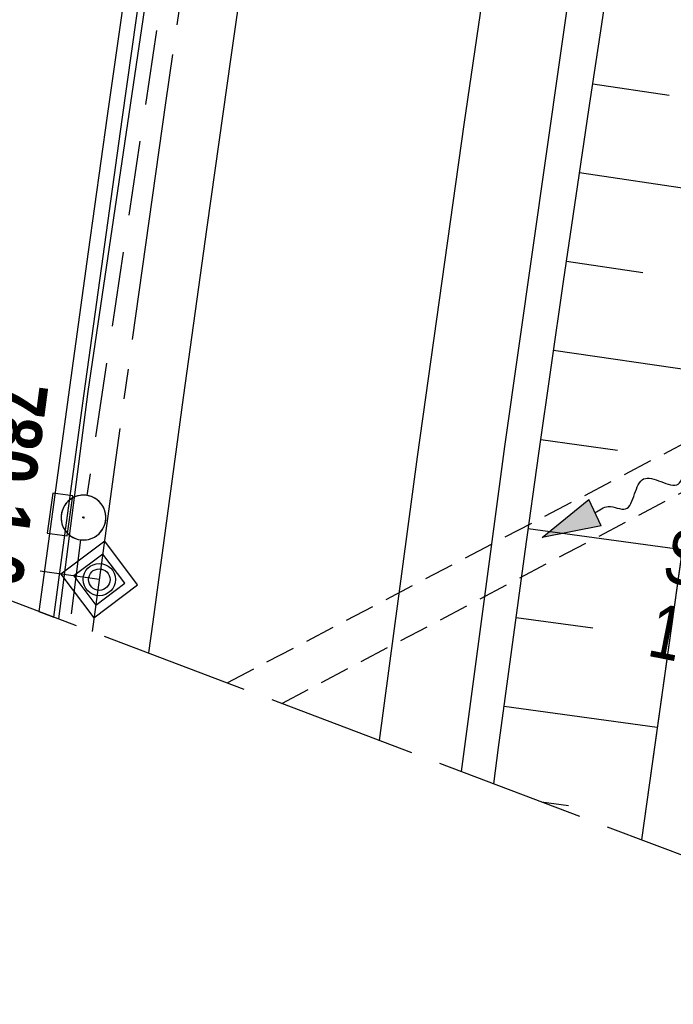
# Model space of a CAD drawing. Extents: x 508892 to 509489, y 458506 to 459473.
# Tile 3 of 62: x 509036 to 509057, y 458540 to 458573. Entities that reach past the tile are written whole.
import ezdxf
from ezdxf.enums import TextEntityAlignment as Align

# ---------------------------------------------------------------- set-up
doc = ezdxf.new("R2010")
doc.units = 0
doc.header["$LTSCALE"] = 10
doc.header["$MEASUREMENT"] = 0
for name, pattern in [('ACHSE', [5.5, 4, -0.5, 0.5, -0.5]), ('LT00', [0]), ('LT14', [0.6, 0.5, -0.1]), ('LT17', [0.15, 0.1, -0.05]), ('STRICHLINIE2', [0.375, 0.25, -0.125])]:
    doc.linetypes.add(name, pattern=pattern)
doc.layers.get('0').update_dxf_attribs({"linetype": 'LT00'})
for name, color, linetype in [('--EK_FBR', 1, 'LT00'), ('--EK_Haltung', 7, 'STRICHLINIE2'), ('--EK_Haltung-Text', 140, 'LT00'), ('--EK_STATIONSZEICHEN', 19, 'LT00'), ('--EK_STATIONSZEICHEN_NR', 19, 'LT17'), ('--EL_Haltung', 182, 'STRICHLINIE2'), ('--FLIEßRICHTPFEIL', 180, 'Continuous'), ('-AX-093', 35, 'ACHSE'), ('-STATIONSZEICHEN', 19, 'LT00'), ('-STATIONZEICHEN_NR', 19, 'LT00'), ('V111_AFBR_BAB', 250, 'LT00'), ('V111_BOESCH', 250, 'LT00'), ('V111_BOSCHUNG', 250, 'LT00'), ('V111_BR_WID', 30, 'LT17'), ('V111_GRABEN', 250, 'LT00'), ('V111_H_BORD', 8, 'LT00'), ('V111_KA_PRUF', 182, 'LT00'), ('V111_LD_MARK', 250, 'LT00'), ('V111_RINNE', 182, 'LT00'), ('V111_SINKK', 182, 'LT00'), ('V112_AFBR_BAB', 250, 'LT00'), ('V112_BOESCH', 250, 'LT00'), ('V112_BOSCHUNG', 250, 'LT00'), ('V112_BR_WID', 30, 'LT17'), ('V112_GRABEN', 250, 'LT00'), ('V112_H_BORD', 8, 'LT00'), ('V112_KA_PRUF', 182, 'LT00'), ('V112_LD_MARK', 250, 'LT00'), ('V112_RINNE', 182, 'LT00'), ('V112_SINKK', 182, 'LT00')]:
    doc.layers.add(name, color=color, linetype=linetype)
doc.layers.add('-BLATT_111-RAND', color=7, linetype='LT14', plot=False)
doc.styles.add('Haltungsbeschriftung', font='ARIAL.TTF', dxfattribs={"width": 0.75})
doc.styles.add('Knoten', font='ARIALBD.TTF', dxfattribs={"width": 0.8, "height": 1.8})

# ---------------------------------------------------------------- blocks, each defined once
blk = doc.blocks.new('SYMB0003')
at = {"color": 0, "linetype": 'ByBlock'}
for p, q in [((-0.015712, 0), (0.010166, 0.012015)), ((0, -0.021257), (-0.015712, 0)), ((0.010166, 0.012015), (0, -0.021257))]:
    blk.add_line(p, q, dxfattribs=at)
for points in [[(-0.031395, 0.499013), (-0.093691, 0.491144), (-0.154509, 0.475528), (-0.21289, 0.452414), (-0.267913, 0.422164), (-0.318712, 0.385257), (-0.364484, 0.342274), (-0.404509, 0.293893), (-0.438154, 0.240877), (-0.464888, 0.184062), (-0.484292, 0.124345), (-0.496058, 0.062667), (-0.5, 0)], [(0.5, 0), (0.496057, 0.062667), (0.484292, 0.124345), (0.464888, 0.184062), (0.438153, 0.240877), (0.404509, 0.293893), (0.364484, 0.342274), (0.318712, 0.385257), (0.267913, 0.422164), (0.21289, 0.452414), (0.154509, 0.475528), (0.093691, 0.491144), (0.031395, 0.499013), (-0.031395, 0.499013)], [(-0.5, 0), (-0.496058, -0.062667), (-0.484292, -0.124345), (-0.464888, -0.184062), (-0.438154, -0.240877), (-0.404509, -0.293893), (-0.364485, -0.342274), (-0.318712, -0.385257), (-0.267914, -0.422164), (-0.21289, -0.452414), (-0.154509, -0.475529), (-0.093691, -0.491144), (-0.031395, -0.499014), (0.031395, -0.499014)], [(0.031395, -0.499014), (0.093691, -0.491144), (0.154509, -0.475529), (0.21289, -0.452414), (0.267914, -0.422164), (0.318712, -0.385257), (0.364485, -0.342274), (0.404509, -0.293893), (0.438154, -0.240877), (0.464889, -0.184062), (0.484292, -0.124345), (0.496058, -0.062667), (0.5, 0)]]:
    blk.add_lwpolyline(points, dxfattribs=at)
blk = doc.blocks.new('SYMB0652')
at = {"color": 0, "linetype": 'ByBlock'}
blk.add_lwpolyline([(-0.15, -0.075), (0.15, -0.075), (0.15, 0.075), (-0.15, 0.075), (-0.15, -0.075)], dxfattribs=at)
blk = doc.blocks.new('FLIEßRICHTPFEIL')
at = {"layer": '--FLIEßRICHTPFEIL'}
blk.add_hatch(color=256, dxfattribs=at).paths.add_polyline_path([(-1.95, 0.4875), (-1.95, -0.4875), (0, 0)])
for p, q in [((-1.95, 0.4875), (-1.95, -0.4875)), ((-1.95, 0.4875), (0, 0)), ((0, 0), (-1.95, -0.4875))]:
    blk.add_line(p, q, dxfattribs=at)
at = {"layer": '--FLIEßRICHTPFEIL', "start_tangent": (-1, 0), "end_tangent": (-1, 0)}
blk.add_spline([(-1.95, 0), (-2.4375, 0), (-2.925, 0.325), (-3.4125, 0), (-3.9, -0.325), (-4.3875, 0), (-4.875, 0.325), (-5.3625, 0), (-5.85, 0)], degree=3, dxfattribs=at)
blk = doc.blocks.new('Netzknoten_SYMB')
at = {"flags": 128}
blk.add_lwpolyline([(0, -0.864), (0.864, 0), (0, 0.864), (-0.864, 0)], close=True, dxfattribs=at)
blk.add_circle((0, 0), 0.36)

msp = doc.modelspace()

# ---------------------------------------------------------------- linework, layer by layer
at = {"layer": '--EK_FBR'}
for points in [[(509050.302, 458547.857), (509051.755, 458558.727), (509055.01, 458581.604), (509058.517, 458604.2), (509062.207, 458626.243), (509065.89, 458646.798), (509070.149, 458668.805), (509074.522, 458690.499), (509079.263, 458712.697), (509084.982, 458738.268), (509090.538, 458761.434), (509096.211, 458784.013), (509101.791, 458805.626), (509107.869, 458828.242)], [(509050.302, 458547.857), (509051.755, 458558.727), (509055.01, 458581.604), (509058.517, 458604.2), (509062.207, 458626.243), (509064.565, 458639.405)]]:
    msp.add_lwpolyline(points, dxfattribs=at)
at = {"layer": '--EK_FBR', "color": 2}
for points in [[(509053.496, 458639.696), (509052.915, 458636.463), (509052.207, 458632.458), (509051.507, 458628.452), (509050.556, 458622.928), (509049.622, 458617.401), (509048.704, 458611.872), (509047.805, 458606.339), (509046.882, 458600.538), (509045.98, 458594.734), (509045.096, 458588.927), (509044.231, 458583.117), (509043.402, 458577.434), (509042.587, 458571.748), (509041.787, 458566.06), (509041, 458560.371), (509039.979, 458552.859), (509039.84, 458551.823)], [(509047.805, 458606.339), (509046.882, 458600.538), (509045.98, 458594.734), (509045.096, 458588.927), (509044.231, 458583.117), (509043.402, 458577.434), (509042.587, 458571.748), (509041.787, 458566.06), (509041, 458560.371), (509039.978, 458552.859), (509039.84, 458551.823)]]:
    msp.add_lwpolyline(points, dxfattribs=at)
at = {"layer": '--EK_Haltung'}
for p, q in [((509043.999, 458598.606), (509037.774, 458557.091)), ((509037.569, 458555.606), (509037.216, 458552.818))]:
    msp.add_line(p, q, dxfattribs=at)
at = {"layer": '--EK_STATIONSZEICHEN_NR', "ltscale": 2}
msp.add_line((509038.192, 458554.276), (509028.289, 458555.669), dxfattribs=at)
at = {"layer": '--EL_Haltung'}
for p, q in [((509043.999, 458598.606), (509037.774, 458557.091)), ((509037.569, 458555.606), (509037.216, 458552.818))]:
    msp.add_line(p, q, dxfattribs=at)
at = {"layer": '-AX-093', "ltscale": 0.2}
msp.add_lwpolyline([(509088.75, 458806.514), (509085.551, 458794.292), (509082.421, 458782.053), (509079.362, 458769.795), (509076.375, 458757.521), (509073.459, 458745.228), (509070.616, 458732.919), (509067.846, 458720.593), (509065.151, 458708.251), (509062.53, 458695.892), (509059.985, 458683.518), (509057.517, 458671.128), (509055.126, 458658.723), (509052.812, 458646.304), (509052.581, 458645.037), (509050.354, 458632.602), (509048.206, 458620.152), (509046.137, 458607.69), (509044.147, 458595.214), (509042.236, 458582.726), (509040.404, 458570.226), (509038.651, 458557.715), (509037.959, 458552.536)], dxfattribs=at)
at = {"layer": '-BLATT_111-RAND'}
msp.add_lwpolyline([(509220.385, 459472.618), (508892.483, 458607.687), (509160.845, 458505.949), (509488.747, 459370.88), (509220.385, 459472.618)], dxfattribs=at)
at = {"layer": 'V111_AFBR_BAB'}
msp.add_lwpolyline([(509050.302, 458547.857), (509051.755, 458558.727), (509055.01, 458581.604), (509058.517, 458604.2), (509062.207, 458626.243), (509065.89, 458646.798), (509070.149, 458668.805), (509074.522, 458690.499), (509079.263, 458712.697), (509084.982, 458738.268), (509090.538, 458761.434), (509096.211, 458784.013), (509101.791, 458805.626), (509107.869, 458828.242)], dxfattribs=at)
at = {"layer": 'V111_AFBR_BAB', "color": 0}
msp.add_lwpolyline([(509047.805, 458606.339), (509046.882, 458600.538), (509045.98, 458594.734), (509045.096, 458588.927), (509044.231, 458583.117), (509043.402, 458577.434), (509042.587, 458571.748), (509041.787, 458566.06), (509041, 458560.371), (509039.978, 458552.859), (509039.84, 458551.823)], dxfattribs=at)
at = {"layer": 'V111_BOESCH'}
msp.add_lwpolyline([(509051.389, 458547.445), (509051.549, 458548.66), (509051.987, 458551.939), (509052.432, 458555.218), (509052.889, 458558.495), (509053.3, 458561.37), (509053.718, 458564.243), (509054.142, 458567.116), (509054.569, 458569.988), (509054.996, 458572.861), (509055.422, 458575.733), (509055.844, 458578.607), (509056.259, 458581.481), (509056.612, 458583.97), (509056.961, 458586.46), (509057.308, 458588.951), (509057.657, 458591.441), (509058.008, 458593.93), (509058.366, 458596.418), (509058.732, 458598.906), (509059.109, 458601.391), (509059.5, 458603.874), (509059.903, 458606.341)], dxfattribs=at)
at = {"layer": 'V111_BOSCHUNG'}
for p, q in [((509054.699, 458570.86), (509057.251, 458570.48)), ((509054.257, 458567.893), (509059.365, 458567.133)), ((509053.818, 458564.925), (509056.375, 458564.545)), ((509053.383, 458561.946), (509058.516, 458561.204)), ((509052.956, 458558.967), (509055.528, 458558.605)), ((509052.538, 458555.985), (509057.686, 458555.282)), ((509052.132, 458553.013), (509054.701, 458552.662)), ((509051.732, 458550.04), (509056.853, 458549.341)), ((509052.98, 458546.842), (509053.888, 458546.718))]:
    msp.add_line(p, q, dxfattribs=at)
at = {"layer": 'V111_BR_WID'}
for p, q in [((509042.471, 458550.826), (509071.435, 458566.01)), ((509044.297, 458550.133), (509070.941, 458564.19))]:
    msp.add_line(p, q, dxfattribs=at)
at = {"layer": 'V111_GRABEN'}
msp.add_lwpolyline([(509171.553, 458987.077), (509162.093, 458962.762), (509156.427, 458945.788), (509148.056, 458922.059), (509138.123, 458893.145), (509131.102, 458871.591), (509124.802, 458850.282), (509115.09, 458819.41), (509106.762, 458790.884), (509099.605, 458763.39), (509092.821, 458738.561), (509084.241, 458702.343), (509078.121, 458674.612), (509072.519, 458647.663), (509068.148, 458621.385), (509063.228, 458593.231), (509059.033, 458564.893), (509056.325, 458545.573)], dxfattribs=at)
at = {"layer": 'V111_H_BORD'}
msp.add_lwpolyline([(509048.685, 458634.124), (509048.272, 458628.738), (509044.528, 458606.062), (509037.806, 458560.565), (509036.833, 458552.963)], dxfattribs=at)
at = {"layer": 'V111_LD_MARK'}
msp.add_lwpolyline([(509047.562, 458548.896), (509048.836, 458558.383), (509050.396, 458569.5), (509052.023, 458580.609), (509053.715, 458591.708), (509055.472, 458602.797), (509057.292, 458613.876), (509059.177, 458624.944), (509061.124, 458636.001), (509063.133, 458647.047), (509065.304, 458658.608), (509067.543, 458670.157), (509069.848, 458681.692), (509072.218, 458693.214), (509074.654, 458704.722), (509077.155, 458716.217), (509079.721, 458727.697), (509082.349, 458739.162), (509085.042, 458750.613), (509087.796, 458762.049), (509090.608, 458773.449), (509093.48, 458784.834), (509096.414, 458796.203), (509099.407, 458807.556)], dxfattribs=at)
at = {"layer": 'V111_RINNE'}
msp.add_lwpolyline([(509043.937, 458606.321), (509042.73, 458598.691), (509041.557, 458591.056), (509040.416, 458583.416), (509039.753, 458578.875), (509039.1, 458574.332), (509038.457, 458569.788), (509037.821, 458565.243), (509037.193, 458560.697), (509036.413, 458554.987), (509036.174, 458553.213), (509036.673, 458553.024), (509037.066, 458555.932), (509037.69, 458560.497), (509038.322, 458565.083), (509038.961, 458569.668), (509039.608, 458574.252), (509040.265, 458578.835), (509040.933, 458583.416), (509041.779, 458589.096), (509042.644, 458594.773), (509043.527, 458600.447), (509044.427, 458606.118)], dxfattribs=at)
at = {"layer": 'V112_AFBR_BAB', "color": 0}
msp.add_lwpolyline([(509053.496, 458639.696), (509052.915, 458636.463), (509052.207, 458632.458), (509051.507, 458628.452), (509050.556, 458622.928), (509049.622, 458617.401), (509048.704, 458611.872), (509047.805, 458606.339), (509046.882, 458600.538), (509045.98, 458594.734), (509045.096, 458588.927), (509044.231, 458583.117), (509043.402, 458577.434), (509042.587, 458571.748), (509041.787, 458566.06), (509041, 458560.371), (509039.979, 458552.859), (509039.84, 458551.823)], dxfattribs=at)
at = {"layer": 'V112_AFBR_BAB'}
msp.add_lwpolyline([(509050.302, 458547.857), (509051.755, 458558.727), (509055.01, 458581.604), (509058.517, 458604.2), (509062.207, 458626.243), (509064.565, 458639.405)], dxfattribs=at)
at = {"layer": 'V112_BOESCH'}
msp.add_lwpolyline([(509051.389, 458547.445), (509051.549, 458548.66), (509051.987, 458551.939), (509052.433, 458555.218), (509052.889, 458558.495), (509053.3, 458561.37), (509053.718, 458564.243), (509054.142, 458567.116), (509054.569, 458569.988), (509054.996, 458572.861), (509055.422, 458575.733), (509055.844, 458578.607), (509056.259, 458581.481), (509056.612, 458583.97), (509056.961, 458586.46), (509057.308, 458588.951), (509057.657, 458591.441), (509058.008, 458593.93), (509058.366, 458596.418), (509058.732, 458598.906), (509059.109, 458601.391), (509059.5, 458603.874), (509059.904, 458606.341)], dxfattribs=at)
at = {"layer": 'V112_BOSCHUNG'}
for p, q in [((509054.699, 458570.86), (509057.251, 458570.48)), ((509054.257, 458567.893), (509059.365, 458567.133)), ((509053.818, 458564.925), (509056.375, 458564.545)), ((509053.383, 458561.946), (509058.516, 458561.204)), ((509052.956, 458558.967), (509055.528, 458558.605)), ((509052.538, 458555.985), (509057.686, 458555.282)), ((509052.132, 458553.013), (509054.701, 458552.662)), ((509051.732, 458550.04), (509056.853, 458549.34))]:
    msp.add_line(p, q, dxfattribs=at)
at = {"layer": 'V112_BR_WID'}
for p, q in [((509042.471, 458550.826), (509071.435, 458566.01)), ((509044.297, 458550.133), (509070.941, 458564.19))]:
    msp.add_line(p, q, dxfattribs=at)
at = {"layer": 'V112_GRABEN'}
msp.add_lwpolyline([(509071.117, 458639.233), (509068.148, 458621.385), (509063.228, 458593.231), (509059.033, 458564.893), (509056.325, 458545.573)], dxfattribs=at)
at = {"layer": 'V112_H_BORD'}
msp.add_lwpolyline([(509048.685, 458634.124), (509048.272, 458628.738), (509044.528, 458606.062), (509037.806, 458560.565), (509036.833, 458552.963)], dxfattribs=at)
at = {"layer": 'V112_LD_MARK'}
msp.add_lwpolyline([(509047.562, 458548.896), (509048.836, 458558.383), (509050.396, 458569.5), (509052.023, 458580.609), (509053.715, 458591.708), (509055.472, 458602.797), (509057.292, 458613.875), (509059.177, 458624.944), (509061.124, 458636.001), (509061.756, 458639.479)], dxfattribs=at)
at = {"layer": 'V112_RINNE'}
for points in [[(509043.937, 458606.321), (509042.73, 458598.691), (509041.557, 458591.056), (509040.416, 458583.416), (509039.753, 458578.875), (509039.1, 458574.332), (509038.457, 458569.788), (509037.821, 458565.243), (509037.193, 458560.697), (509036.413, 458554.987), (509036.174, 458553.213)], [(509036.673, 458553.024), (509037.066, 458555.932), (509037.69, 458560.497), (509038.322, 458565.083), (509038.961, 458569.668), (509039.608, 458574.252), (509040.265, 458578.835), (509040.933, 458583.416), (509041.779, 458589.096), (509042.644, 458594.773), (509043.527, 458600.447), (509044.427, 458606.118)]]:
    msp.add_lwpolyline(points, dxfattribs=at)

# ---------------------------------------------------------------- block references
at = {"layer": '--EK_STATIONSZEICHEN', "linetype": 'Continuous', "lineweight": 0, "xscale": 1.499999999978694, "yscale": 1.5, "zscale": 1.5, "rotation": 171.9949471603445}
msp.add_blockref('Netzknoten_SYMB', (509038.192, 458554.276), dxfattribs=at)
at = {"layer": '--FLIEßRICHTPFEIL', "rotation": 205.1881574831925}
msp.add_blockref('FLIEßRICHTPFEIL', (509053.007, 458555.687), dxfattribs=at)
at = {"layer": '-STATIONSZEICHEN', "linetype": 'Continuous', "lineweight": 0, "rotation": 171.9949471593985}
msp.add_blockref('Netzknoten_SYMB', (509038.192, 458554.276), dxfattribs=at)
at = {"layer": 'V111_KA_PRUF', "xscale": 1.499999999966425, "yscale": 1.5, "zscale": 1.5, "rotation": 249.2379000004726}
msp.add_blockref('SYMB0003', (509037.663, 458556.35), dxfattribs=at)
at = {"layer": 'V111_SINKK', "xscale": 4.49999999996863, "yscale": 4.5, "zscale": 4.5, "rotation": 262.3259346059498}
msp.add_blockref('SYMB0652', (509036.878, 458556.451), dxfattribs=at)
at = {"layer": 'V112_KA_PRUF', "xscale": 1.500000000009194, "yscale": 1.5, "zscale": 1.5, "rotation": 268.4925099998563}
msp.add_blockref('SYMB0003', (509037.663, 458556.35), dxfattribs=at)
at = {"layer": 'V112_SINKK', "xscale": 4.500000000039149, "yscale": 4.5, "zscale": 4.5, "rotation": 262.2335646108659}
msp.add_blockref('SYMB0652', (509036.878, 458556.451), dxfattribs=at)

# ---------------------------------------------------------------- texts
at = {"layer": '--EK_Haltung-Text', "style": 'Haltungsbeschriftung', "width": 0.75}
for s, p in [('StBR DN 400', (509056.971, 458554.249)), ('1.4‰ 6.91m', (509056.476, 458551.737))]:
    msp.add_text(s, height=1.8, rotation=-11.145, dxfattribs=at).set_placement(p)
at = {"layer": '-STATIONZEICHEN_NR', "style": 'Knoten', "width": 0.8}
msp.add_text('780-1.0', height=1.8, rotation=262.3877, dxfattribs=at).set_placement((509036.04, 458557.361), align=Align.TOP_CENTER)

doc.saveas('drawing.dxf')
